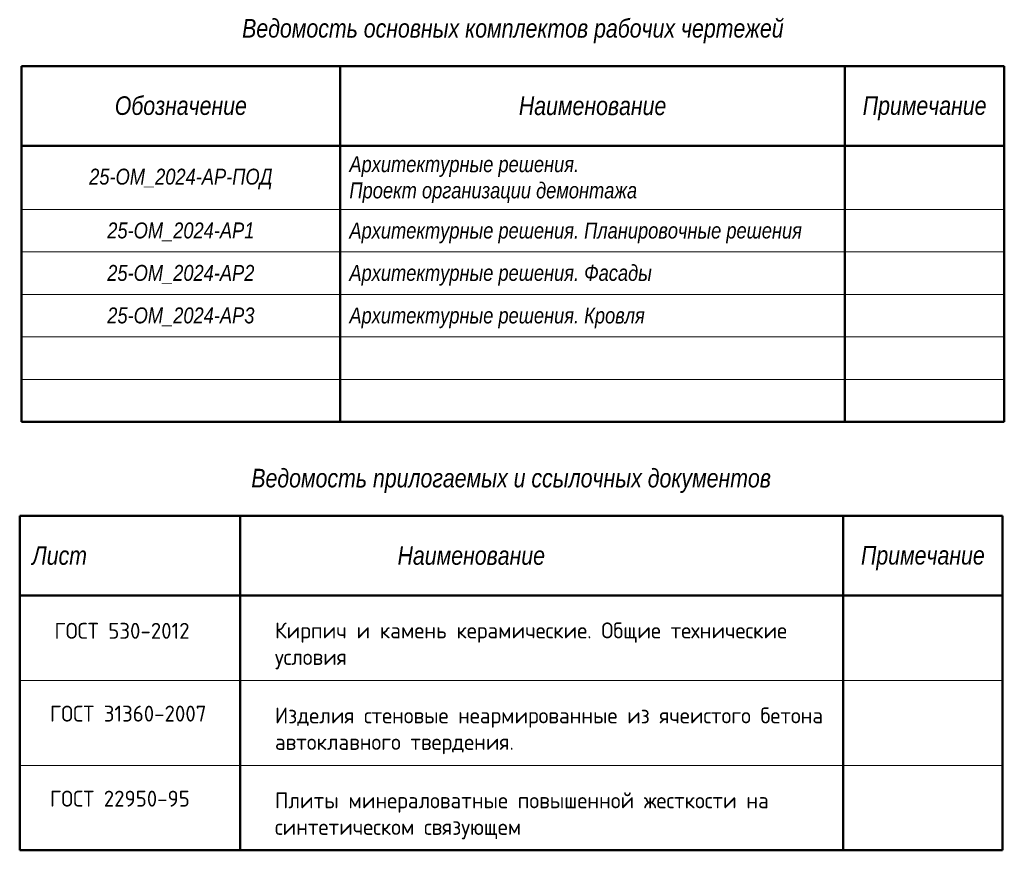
# Model space of a CAD drawing. Header units: millimetres. Extents: x -25512 to 67819, y -22515 to 9876.
# Tile 2 of 2: x 49286 to 67819, y -22515 to -6874. Entities that reach past the tile are written whole.
import ezdxf

# ---------------------------------------------------------------- set-up
doc = ezdxf.new("R2010")
doc.units = ezdxf.units.MM
doc.header["$MEASUREMENT"] = 0
doc.set_wipeout_variables(frame=1)
doc.linetypes.add('Wipeout_Contour', pattern=[1000, 0, -1000])
for name, color, linetype, lineweight in [('0_Ном._пера__141', 7, 'Continuous', 20), ('0_Ном._пера__241', 7, 'Continuous', 50), ('Новый_Аннотация - Текст_Ном._пера__1', 7, 'Continuous', 15)]:
    doc.layers.add(name, color=color, linetype=linetype, lineweight=lineweight)
doc.layers.add('Новый_1_  перегородки НОВЫЕ', color=7, linetype='Continuous')
doc.styles.add('СГЕНЕРИР_СТИЛЬ_3', font='ARIALNI.TTF')
doc.styles.add('СГЕНЕРИР_СТИЛЬ_4', font='GOST_Common.ttf')

msp = doc.modelspace()

# ---------------------------------------------------------------- linework, layer by layer
at = {"layer": '0_Ном._пера__141', "color": 7, "linetype": 'Continuous', "lineweight": 20}
for p, q in [((49319, -10447), (67819, -10447)), ((49319, -11247), (67819, -11247)), ((49319, -12047), (67819, -12047)), ((49319, -12847), (67819, -12847)), ((49319, -13647), (67819, -13647)), ((49286, -20915), (67786, -20915))]:
    msp.add_line(p, q, dxfattribs=at)
at = {"layer": '0_Ном._пера__241', "color": 7, "linetype": 'Continuous', "lineweight": 50}
for p, q in [((49319, -7747), (67819, -7747)), ((49319, -7747), (49319, -14447)), ((55319, -7747), (55319, -14447)), ((64819, -7747), (64819, -14447)), ((67819, -7747), (67819, -14447)), ((49319, -9247), (67819, -9247)), ((49319, -14447), (67819, -14447)), ((49286, -16215), (67786, -16215)), ((49286, -16215), (49286, -22515)), ((53436, -16215), (53436, -22515)), ((67786, -16215), (67786, -22515)), ((49286, -22515), (67786, -22515))]:
    msp.add_line(p, q, dxfattribs=at)

# ---------------------------------------------------------------- texts
at = {"layer": 'Новый_Аннотация - Текст_Ном._пера__1', "color": 7, "linetype": 'Continuous', "lineweight": 15}
for s, insert, char_height, attachment_point, style in [('\\A1;Ведомость основных комплектов рабочих чертежей', (58569, -7089), 350, 5, 'СГЕНЕРИР_СТИЛЬ_3'), ('\\A1;Обозначение', (52319, -8495), 350, 5, 'СГЕНЕРИР_СТИЛЬ_3'), ('\\A1;Наименование', (60069, -8498), 350, 5, 'СГЕНЕРИР_СТИЛЬ_3'), ('\\A1;Примечание', (66319, -8544), 350, 5, 'СГЕНЕРИР_СТИЛЬ_3'), ('\\A1;25-ОМ_2024-АР-ПОД', (52319, -9873), 300, 5, 'СГЕНЕРИР_СТИЛЬ_3'), ('\\A1;25-ОМ_2024-АР1', (52319, -10869), 300, 5, 'СГЕНЕРИР_СТИЛЬ_3'), ('\\A1;Архитектурные решения. Планировочные решения', (55492, -10890), 300, 4, 'СГЕНЕРИР_СТИЛЬ_3'), ('\\A1;25-ОМ_2024-АР2', (52319, -11669), 300, 5, 'СГЕНЕРИР_СТИЛЬ_3'), ('\\A1;Архитектурные решения. Фасады', (55492, -11687), 300, 4, 'СГЕНЕРИР_СТИЛЬ_3'), ('\\A1;25-ОМ_2024-АР3', (52319, -12469), 300, 5, 'СГЕНЕРИР_СТИЛЬ_3'), ('\\A1;Архитектурные решения. Кровля', (55492, -12489), 300, 4, 'СГЕНЕРИР_СТИЛЬ_3'), ('\\A1;Ведомость прилогаемых и ссылочных документов', (58536, -15559), 350, 5, 'СГЕНЕРИР_СТИЛЬ_3'), ('\\A1;Лист', (50036, -16966), 350, 5, 'СГЕНЕРИР_СТИЛЬ_3'), ('\\A1;Наименование', (57786, -16966), 350, 5, 'СГЕНЕРИР_СТИЛЬ_3'), ('\\A1;ГОСТ 530-2012', (49939, -18382), 300, 4, 'СГЕНЕРИР_СТИЛЬ_4'), ('\\A1;ГОСТ 31360-2007', (49854, -19941), 300, 4, 'СГЕНЕРИР_СТИЛЬ_4'), ('\\A1;Изделия стеновые неармированные из ячеистого бетона\\Pавтоклавного твердения. \\P', (54090, -20265), 299.28, 4, 'СГЕНЕРИР_СТИЛЬ_4'), ('\\A1;ГОСТ 22950-95 ', (49854, -21542), 300, 4, 'СГЕНЕРИР_СТИЛЬ_4')]:
    msp.add_mtext(s, dxfattribs=dict(at, insert=insert, char_height=char_height, attachment_point=attachment_point, style=style))
at = {"layer": 'Новый_Аннотация - Текст_Ном._пера__1', "color": 7, "linetype": 'Continuous', "lineweight": 15, "insert": (55492, -9887), "char_height": 300, "attachment_point": 4, "line_spacing_factor": 0.986363, "style": 'СГЕНЕРИР_СТИЛЬ_3'}
msp.add_mtext('\\A1;Архитектурные решения. \\PПроект организации демонтажа', dxfattribs=at)
at = {"layer": 'Новый_Аннотация - Текст_Ном._пера__1', "color": 7, "linetype": 'Continuous', "lineweight": 15, "insert": (54090, -21865), "char_height": 300, "width": 10696, "attachment_point": 4, "style": 'СГЕНЕРИР_СТИЛЬ_4'}
msp.add_mtext('\\A1;Плиты минераловатные повышенной жесткости на синтетическом связующем\\P', dxfattribs=at)

# ---------------------------------------------------------------- wipeouts: each hides what was drawn before it
at = {"color": 254, "linetype": 'Wipeout_Contour', "lineweight": 0, "ltscale": 463767.621513}
msp.add_wipeout([(64911, -16446), (63468, -16446), (63468, -16724), (63487, -16724), (63487, -16774), (63487, -19661), (64911, -19661)], dxfattribs=at).dxf.layer = 'Новый_1_  перегородки НОВЫЕ'

# ---------------------------------------------------------------- next in the draw order: linework, layer by layer
at = {"layer": '0_Ном._пера__141', "color": 7, "linetype": 'Continuous', "lineweight": 20}
msp.add_line((49286, -19315), (67786, -19315), dxfattribs=at)
at = {"layer": '0_Ном._пера__241', "color": 7, "linetype": 'Continuous', "lineweight": 50}
for p, q in [((64786, -16215), (64786, -22515)), ((49286, -17715), (67786, -17715))]:
    msp.add_line(p, q, dxfattribs=at)

# ---------------------------------------------------------------- next in the draw order: texts
at = {"layer": 'Новый_Аннотация - Текст_Ном._пера__1', "color": 7, "linetype": 'Continuous', "lineweight": 15}
for s, insert, char_height, attachment_point, style in [('\\A1;Примечание', (66286, -17012), 350, 5, 'СГЕНЕРИР_СТИЛЬ_3'), ('\\A1;Кирпич и камень керамические. Общие технические\\Pусловия\\P', (54090, -18665), 300, 4, 'СГЕНЕРИР_СТИЛЬ_4')]:
    msp.add_mtext(s, dxfattribs=dict(at, insert=insert, char_height=char_height, attachment_point=attachment_point, style=style))

doc.saveas('drawing.dxf')
